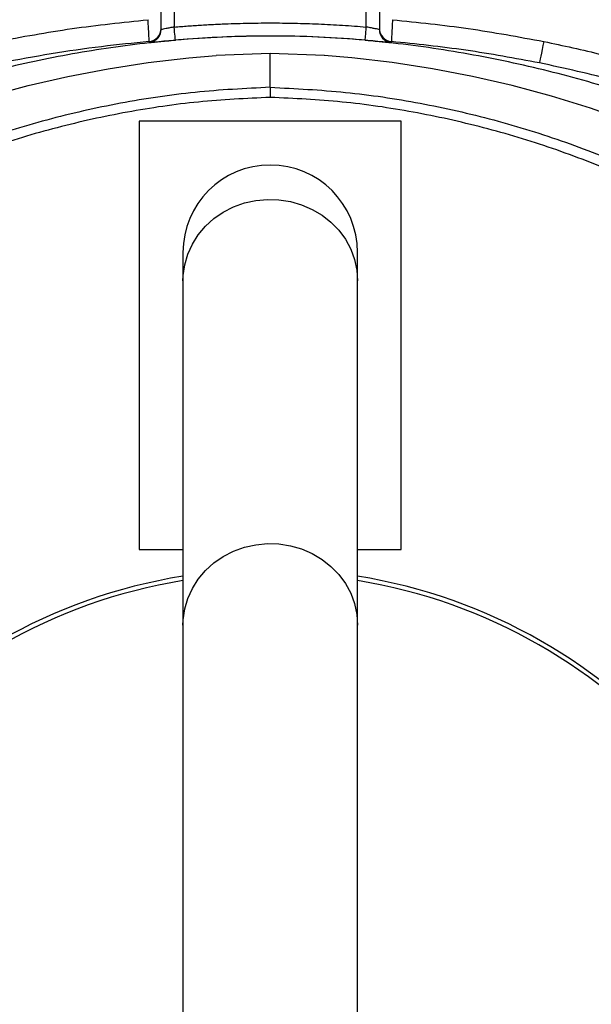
# Model space of a CAD drawing. Header units: millimetres. Extents: x 1417 to 2432, y 1469 to 2484.
# Tile 5 of 7: x 1867 to 1998, y 2002 to 2227. Entities that reach past the tile are written whole.
import ezdxf

# ---------------------------------------------------------------- set-up
doc = ezdxf.new("R2010")
doc.units = ezdxf.units.MM

msp = doc.modelspace()

# ---------------------------------------------------------------- linework, layer by layer
at = {"color": 7, "linetype": 'Continuous', "lineweight": 25}
for p, q in [((1899.79, 2225.03), (1899.79, 2263.65)), ((1902.79, 2263.65), (1902.79, 2225.58)), ((1946.79, 2225.58), (1946.79, 2263.65)), ((1949.79, 2263.65), (1949.79, 2225.03)), ((1924.79, 2219.54), (1912.38, 2219.06)), ((1937.21, 2219.06), (1924.79, 2219.54)), ((1924.79, 2211.79), (1924.79, 2219.54)), ((1924.79, 2211.79), (1924.78, 2211.79)), ((1924.78, 2211.79), (1924.78, 2209.49)), ((1894.79, 2204), (1894.79, 2106)), ((1954.79, 2204), (1894.79, 2204)), ((1954.79, 2106), (1954.79, 2204)), ((1904.79, 2174), (1904.79, 2167.46)), ((1944.79, 2167.46), (1944.79, 2174)), ((1904.79, 2167.46), (1904.79, 2088.65)), ((1944.79, 2088.65), (1944.79, 2167.46)), ((1894.79, 2106), (1904.79, 2106)), ((1944.79, 2106), (1954.79, 2106)), ((1904.79, 2088.65), (1904.79, 1864.34)), ((1944.79, 1864.34), (1944.79, 2088.65))]:
    msp.add_line(p, q, dxfattribs=at)
at = {"color": 7, "linetype": 'Continuous', "lineweight": 25, "flags": 128}
for points in [[(1903.05, 2222.59), (1903.05, 2222.65), (1903.03, 2222.82), (1903.01, 2223.1), (1902.98, 2223.47), (1902.94, 2223.92), (1902.89, 2224.44), (1902.84, 2224.99), (1902.79, 2225.58)], [(1946.53, 2222.59), (1946.54, 2222.65), (1946.55, 2222.82), (1946.58, 2223.1), (1946.61, 2223.47), (1946.65, 2223.92), (1946.69, 2224.44), (1946.74, 2224.99), (1946.79, 2225.58)], [(1987.44, 2222.28), (1987.25, 2221.35), (1987.08, 2220.46), (1986.91, 2219.63), (1986.77, 2218.89), (1986.65, 2218.28), (1986.56, 2217.82), (1986.5, 2217.51), (1986.47, 2217.38)], [(1860.35, 2209.75), (1869.36, 2212.18), (1878.45, 2214.28), (1887.62, 2216.03), (1896.85, 2217.45), (1906.13, 2218.53), (1912.42, 2219.06)], [(2006.92, 2203.91), (1998.13, 2206.99), (1989.23, 2209.75), (1980.23, 2212.18), (1971.13, 2214.28), (1961.96, 2216.03), (1952.73, 2217.45), (1943.45, 2218.53), (1937.17, 2219.06)]]:
    msp.add_lwpolyline(points, dxfattribs=at)
at = {"color": 1, "linetype": 'Continuous', "lineweight": 25, "flags": 128}
for points in [[(1904.79, 2167.46), (1904.84, 2168.71), (1905.19, 2171.18), (1905.9, 2173.59), (1906.94, 2175.89), (1908.3, 2178.04), (1909.96, 2180), (1911.88, 2181.73), (1914.03, 2183.22), (1916.37, 2184.42), (1918.87, 2185.31), (1921.47, 2185.89), (1924.12, 2186.14), (1926.79, 2186.06), (1929.43, 2185.64), (1931.98, 2184.9), (1934.4, 2183.85), (1936.66, 2182.51), (1938.7, 2180.9), (1940.49, 2179.05), (1942, 2176.99), (1943.21, 2174.76), (1944.08, 2172.4), (1944.61, 2169.95), (1944.79, 2167.46)], [(1904.79, 2088.65), (1904.84, 2089.9), (1905.19, 2092.38), (1905.9, 2094.78), (1906.94, 2097.08), (1908.3, 2099.23), (1909.96, 2101.19), (1911.88, 2102.93), (1914.03, 2104.41), (1916.37, 2105.61), (1918.87, 2106.51), (1921.47, 2107.09), (1924.12, 2107.33), (1926.79, 2107.25), (1929.43, 2106.84), (1931.98, 2106.1), (1934.4, 2105.05), (1936.66, 2103.7), (1938.7, 2102.09), (1940.49, 2100.24), (1942, 2098.18), (1943.21, 2095.95), (1944.08, 2093.59), (1944.61, 2091.14), (1944.79, 2088.65)]]:
    msp.add_lwpolyline(points, dxfattribs=at)
at = {"color": 7, "linetype": 'Continuous', "lineweight": 25}
for radius in [507.5, 400, 394, 393.39, 383.85, 382, 379.5, 315, 307.5, 306.5, 305, 303]:
    msp.add_circle((1924.79, 1976.5), radius, dxfattribs=at)
for centre, radius, start, end in [((1896.79, 2225.26), 3, 275.1631, 359.998), ((1896.79, 2225.03), 3, 320.7107, 360), ((1952.79, 2225.26), 3, 180.002, 264.8369), ((1952.79, 2225.03), 3, 180.0001, 220.9974), ((1924.79, 2174), 20, 0, 180), ((1924.79, 1976.5), 125, 99.2069, 180), ((1924.79, 1976.5), 124, 99.2818, 180), ((1924.79, 1976.5), 125, 279.2069, 80.7931), ((1924.79, 1976.5), 124, 279.2818, 80.7182)]:
    msp.add_arc(centre, radius, start, end, dxfattribs=at)
at = {"color": 1, "linetype": 'Continuous', "lineweight": 25}
for centre, start, end in [((1896.79, 2225.03), 276.1263, 320.7106), ((1952.79, 2225.03), 220.9976, 263.8736)]:
    msp.add_arc(centre, 3, start, end, dxfattribs=at)
at = {"color": 7, "linetype": 'Continuous', "lineweight": 25}
for points, knots in [([(1862.15, 2222.28), (1867.88, 2223.34), (1879.36, 2225.45), (1890.98, 2226.66), (1896.79, 2227.27)], [0, 0, 0, 0, 0.499318, 1, 1, 1, 1]), ([(1897.06, 2222.27), (1897.06, 2222.33), (1897.05, 2222.46), (1897.01, 2223.33), (1896.94, 2224.61), (1896.86, 2226), (1896.81, 2226.91), (1896.79, 2227.27)], [0, 0, 0, 0, 0.215693, 0.431198, 0.646885, 0.863184, 1, 1, 1, 1]), ([(1952.79, 2227.27), (1952.76, 2226.7), (1952.7, 2225.58), (1952.62, 2224.07), (1952.56, 2222.94), (1952.53, 2222.36), (1952.52, 2222.3), (1952.52, 2222.27)], [0, 0, 0, 0, 0.217166, 0.434501, 0.651669, 0.868241, 1, 1, 1, 1]), ([(1952.79, 2227.27), (1958.59, 2226.66), (1970.21, 2225.46), (1981.69, 2223.34), (1987.44, 2222.28)], [0, 0, 0, 0, 0.499299, 1, 1, 1, 1]), ([(1902.79, 2225.58), (1902.45, 2225.52), (1901.78, 2225.4), (1900.88, 2225.22), (1900.2, 2225.09), (1899.84, 2225.03), (1899.81, 2225.03), (1899.79, 2225.03)], [0, 0, 0, 0, 0.216987, 0.433647, 0.649133, 0.862636, 1, 1, 1, 1]), ([(1902.79, 2225.58), (1903.32, 2225.62), (1904.36, 2225.71), (1905.93, 2225.83), (1907.5, 2225.94), (1909.07, 2226.04), (1910.64, 2226.14), (1912.21, 2226.22), (1915.08, 2226.35), (1919.28, 2226.48), (1924.79, 2226.54), (1930.31, 2226.48), (1934.9, 2226.34), (1938.55, 2226.16), (1941.3, 2226), (1944.05, 2225.81), (1945.88, 2225.65), (1946.79, 2225.58)], [0, 0, 0, 0, 0.035715, 0.071428, 0.10714, 0.142852, 0.178565, 0.214282, 0.250003, 0.374358, 0.5, 0.625643, 0.749998, 0.812506, 0.875005, 0.9375, 1, 1, 1, 1]), ([(1949.79, 2225.03), (1949.76, 2225.03), (1949.69, 2225.03), (1949.18, 2225.13), (1948.43, 2225.28), (1947.58, 2225.44), (1947.02, 2225.54), (1946.79, 2225.58)], [0, 0, 0, 0, 0.211873, 0.424335, 0.638283, 0.854148, 1, 1, 1, 1]), ([(2134.81, 2105.95), (2134.36, 2106.8), (2131.61, 2111.87), (2125.84, 2120.8), (2117.46, 2132.64), (2108.3, 2143.92), (2098.45, 2154.61), (2087.58, 2164.93), (2075.6, 2174.75), (2062.51, 2183.98), (2048.75, 2192.28), (2034.44, 2199.62), (2018.86, 2206.23), (2002.03, 2211.98), (1984, 2216.79), (1965.67, 2220.36), (1949.61, 2222.41), (1935.97, 2223.36), (1922.61, 2223.65), (1907.03, 2223.09), (1889.34, 2221.19), (1871.8, 2218.13), (1854.53, 2213.94), (1838.58, 2209.02), (1823.98, 2203.47), (1810.72, 2197.42), (1797.85, 2190.54), (1785.47, 2182.87), (1773.66, 2174.46), (1762.38, 2165.24), (1751.69, 2155.19), (1741.63, 2144.35), (1732.28, 2132.9), (1723.77, 2120.88), (1717.94, 2111.87), (1715.2, 2106.76), (1714.77, 2105.95)], [0, 0, 0, 0, 0.005798, 0.03487, 0.063988, 0.09309, 0.122124, 0.151054, 0.182691, 0.214454, 0.246262, 0.27803, 0.309672, 0.346247, 0.382916, 0.419591, 0.456176, 0.478087, 0.499998, 0.534769, 0.569662, 0.604611, 0.639532, 0.674328, 0.702974, 0.731744, 0.760575, 0.789402, 0.818163, 0.846804, 0.876264, 0.905815, 0.935406, 0.964977, 0.994454, 1, 1, 1, 1]), ([(1899.29, 2222.24), (1899.3, 2222.24), (1899.76, 2222.29), (1901.07, 2222.41), (1902.39, 2222.53), (1903.05, 2222.59)], [0, 0, 0, 0, 0.017221, 0.509476, 1, 1, 1, 1]), ([(1946.53, 2222.59), (1942.92, 2222.86), (1935.68, 2223.39), (1924.8, 2223.58), (1913.91, 2223.39), (1906.67, 2222.86), (1903.05, 2222.59)], [0, 0, 0, 0, 0.249761, 0.5, 0.749766, 1, 1, 1, 1]), ([(1946.53, 2222.59), (1946.98, 2222.55), (1948.09, 2222.45), (1949.78, 2222.29), (1950.7, 2222.2), (1951.16, 2222.16)], [0, 0, 0, 0, 0.253182, 0.629028, 1, 1, 1, 1]), ([(1897.06, 2222.27), (1893.42, 2221.9), (1885.9, 2221.14), (1874.58, 2219.52), (1866.94, 2218.09), (1863.11, 2217.38)], [0, 0, 0, 0, 0.320463, 0.660022, 1, 1, 1, 1]), ([(1897.11, 2222.05), (1897.11, 2222.06), (1897.1, 2222.13), (1897.08, 2222.21), (1897.06, 2222.27)], [0, 0, 0, 0, 0.272239, 1, 1, 1, 1]), ([(1952.52, 2222.27), (1952.52, 2222.25), (1952.5, 2222.16), (1952.48, 2222.09), (1952.47, 2222.05)], [0, 0, 0, 0, 0.272248, 1, 1, 1, 1]), ([(1986.47, 2217.38), (1980.85, 2218.41), (1969.6, 2220.49), (1958.22, 2221.68), (1952.52, 2222.27)], [0, 0, 0, 0, 0.499327, 1, 1, 1, 1]), ([(1987.44, 2222.28), (1991.89, 2221.33), (2000.81, 2219.43), (2013.84, 2215.66), (2026.54, 2211.25), (2038.85, 2206.18), (2050.98, 2200.39), (2062.88, 2193.87), (2074.49, 2186.6), (2086.01, 2178.44), (2097.36, 2169.34), (2108.42, 2159.27), (2118.97, 2148.41), (2128.9, 2136.73), (2138.24, 2124.34), (2143.77, 2115.59), (2146.53, 2111.23)], [0, 0, 0, 0, 0.068376, 0.136967, 0.203572, 0.270228, 0.336832, 0.405374, 0.473972, 0.542513, 0.617341, 0.692242, 0.76707, 0.844686, 0.922383, 1, 1, 1, 1]), ([(2142.29, 2108.65), (2139.64, 2112.84), (2134.32, 2121.23), (2125.35, 2133.15), (2115.68, 2144.55), (2105.3, 2155.32), (2094.3, 2165.39), (2082.45, 2174.93), (2069.71, 2183.83), (2056.11, 2192.02), (2041.98, 2199.3), (2027.41, 2205.61), (2014.65, 2210.14), (2001.03, 2214.21), (1992.3, 2216.11), (1986.47, 2217.38)], [0, 0, 0, 0, 0.075993, 0.152292, 0.228746, 0.305198, 0.381494, 0.457485, 0.538401, 0.619593, 0.70088, 0.782076, 0.862994, 0.908518, 1, 1, 1, 1]), ([(1924.78, 2211.79), (1919.04, 2211.5), (1907.54, 2210.92), (1890.43, 2208.33), (1873.56, 2204.53), (1857.06, 2199.4), (1841.02, 2192.99), (1825.51, 2185.36), (1810.63, 2176.56), (1797.05, 2167.09), (1784.77, 2157.1), (1773.68, 2146.8), (1763.29, 2135.79), (1753.61, 2124.15), (1744.72, 2111.76), (1738.65, 2102.47), (1735.8, 2097.12), (1735.38, 2096.34)], [0, 0, 0, 0, 0.074359, 0.148949, 0.22354, 0.297903, 0.372236, 0.446791, 0.521351, 0.595691, 0.660743, 0.726005, 0.791342, 0.856612, 0.921672, 0.988532, 1, 1, 1, 1]), ([(1924.79, 2211.79), (1930.54, 2211.5), (1942.04, 2210.92), (1959.15, 2208.34), (1976.02, 2204.53), (1992.53, 2199.41), (2008.57, 2192.99), (2024.08, 2185.36), (2038.96, 2176.57), (2052.53, 2167.09), (2064.81, 2157.1), (2075.9, 2146.8), (2086.3, 2135.79), (2095.98, 2124.15), (2104.87, 2111.77), (2110.94, 2102.47), (2113.79, 2097.13), (2114.21, 2096.34)], [0, 0, 0, 0, 0.074366, 0.148962, 0.22356, 0.297929, 0.372258, 0.446809, 0.521365, 0.595701, 0.660752, 0.726012, 0.791347, 0.856616, 0.921674, 0.988534, 1, 1, 1, 1]), ([(1924.78, 2209.49), (1919.29, 2209.22), (1908.33, 2208.68), (1892, 2206.29), (1875.89, 2202.74), (1860.06, 2197.97), (1844.61, 2192), (1829.66, 2184.89), (1815.3, 2176.7), (1801.61, 2167.48), (1788.63, 2157.26), (1776.42, 2146.12), (1765.05, 2134.11), (1754.6, 2121.29), (1745.38, 2108.35), (1740.17, 2099.42), (1737.74, 2095.24)], [0, 0, 0, 0, 0.071919, 0.143691, 0.21573, 0.287737, 0.359968, 0.432335, 0.504272, 0.576134, 0.648317, 0.720346, 0.792329, 0.864647, 0.936772, 1, 1, 1, 1]), ([(2111.83, 2095.24), (2109.4, 2099.41), (2104.19, 2108.35), (2094.97, 2121.29), (2084.52, 2134.11), (2073.14, 2146.12), (2060.94, 2157.26), (2047.96, 2167.48), (2034.26, 2176.7), (2019.91, 2184.89), (2004.96, 2192), (1989.51, 2197.97), (1973.68, 2202.74), (1957.57, 2206.29), (1941.24, 2208.68), (1930.27, 2209.22), (1924.78, 2209.49)], [0, 0, 0, 0, 0.0632622, 0.1353876, 0.2077002, 0.27968, 0.3517092, 0.4238859, 0.4957449, 0.5676823, 0.6400439, 0.7122718, 0.7842788, 0.8563136, 0.9280819, 1, 1, 1, 1]), ([(2146.53, 2111.23), (2149.02, 2106.97), (2153.99, 2098.46), (2160.52, 2085.18), (2166.7, 2070.75), (2172.24, 2055.09), (2176.97, 2038.2), (2180.56, 2021.01), (2183, 2003.65), (2184.26, 1986.17), (2184.31, 1968.65), (2183.17, 1951.13), (2180.86, 1933.71), (2177.4, 1916.49), (2172.8, 1899.58), (2167.03, 1883.03), (2160.16, 1866.88), (2152.22, 1851.2), (2143.26, 1836.11), (2133.32, 1821.69), (2122.43, 1807.99), (2110.62, 1795.05), (2097.97, 1782.91), (2084.56, 1771.65), (2070.45, 1761.34), (2055.67, 1752.03), (2040.3, 1743.74), (2024.39, 1736.47), (2008.05, 1730.3), (1995.1, 1726.35), (1987.63, 1724.48), (1985.79, 1724.02)], [0, 0, 0, 0, 0.030307, 0.060638, 0.090945, 0.126785, 0.162748, 0.198752, 0.234715, 0.270554, 0.306428, 0.342425, 0.378463, 0.41446, 0.450334, 0.486201, 0.52219, 0.558221, 0.59421, 0.630077, 0.665868, 0.70178, 0.737734, 0.773646, 0.809437, 0.845138, 0.88096, 0.916824, 0.952646, 0.988348, 1, 1, 1, 1])]:
    msp.add_open_spline(points, degree=3, knots=knots, dxfattribs=at)
at = {"color": 1, "linetype": 'Continuous', "lineweight": 25}
for points, knots in [([(1897.11, 2222.05), (1897.14, 2222.05), (1897.22, 2222.05), (1897.89, 2222.11), (1898.83, 2222.2), (1899.29, 2222.24)], [0, 0, 0, 0, 0.246945, 0.629837, 1, 1, 1, 1]), ([(1951.16, 2222.16), (1951.17, 2222.16), (1951.67, 2222.11), (1952.24, 2222.06), (1952.4, 2222.05), (1952.47, 2222.05)], [0, 0, 0, 0, 0.005907, 0.502519, 1, 1, 1, 1]), ([(1985.08, 1728.99), (1986.73, 1729.4), (1993.9, 1731.2), (2006.44, 1735.03), (2022.47, 1741.08), (2038.07, 1748.21), (2053.16, 1756.34), (2067.65, 1765.46), (2081.49, 1775.57), (2094.65, 1786.62), (2107.06, 1798.53), (2118.63, 1811.22), (2129.32, 1824.65), (2139.07, 1838.8), (2147.86, 1853.6), (2155.65, 1868.97), (2162.39, 1884.82), (2168.05, 1901.05), (2172.56, 1917.64), (2175.96, 1934.52), (2178.22, 1951.61), (2179.34, 1968.8), (2179.29, 1985.99), (2178.06, 2003.13), (2175.67, 2020.16), (2172.14, 2037.02), (2167.51, 2053.59), (2162.59, 2067.41), (2157.83, 2079.02), (2154.81, 2085.15), (2153.21, 2088.4)], [0, 0, 0, 0, 0.0112002, 0.0487424, 0.0864122, 0.1241253, 0.1617952, 0.1993376, 0.2369767, 0.2747439, 0.3125548, 0.3503224, 0.387962, 0.4256827, 0.4635323, 0.5014257, 0.5392755, 0.5769963, 0.6147247, 0.6525824, 0.6904836, 0.7283408, 0.7660688, 0.8037608, 0.8415817, 0.8794465, 0.9172677, 0.95496, 0.9761323, 1, 1, 1, 1])]:
    msp.add_open_spline(points, degree=3, knots=knots, dxfattribs=at)

doc.saveas('drawing.dxf')
